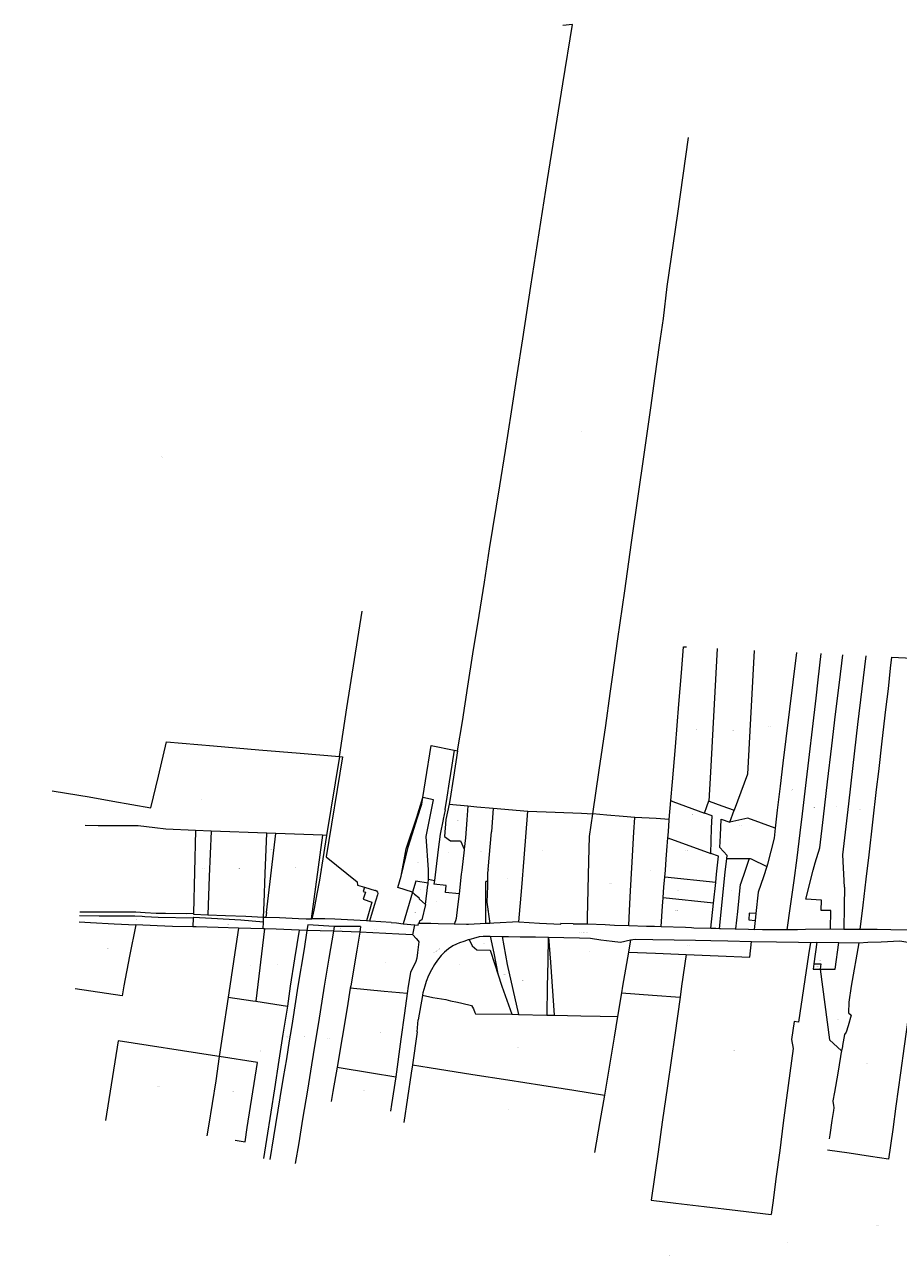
# Model space of a CAD drawing. Header units: metres. Extents: x 132979 to 136732, y 466067 to 467676.
# Tile 1 of 6: x 132979 to 133604, y 466308 to 467187. Entities that reach past the tile are written whole.
import ezdxf
from ezdxf.enums import TextEntityAlignment as Align
from ezdxf.lldxf.tags import DXFTag

# ---------------------------------------------------------------- set-up
doc = ezdxf.new("R2010")
doc.units = ezdxf.units.M
for name, color, linetype, lineweight in [('B-WE-KG-GRENS_PERCEEL-G', 150, 'KG-PERCEEL', 18), ('B-WE-KG-GRENS_PERCEEL-S', 150, 'Continuous', 25), ('B-WE-OG-BEBOUWING_STRAATNAAM-T18', 10, 'Continuous', 18)]:
    doc.layers.add(name, color=color, linetype=linetype, lineweight=lineweight)
doc.styles.add('NLCS-ISO', font='NLCS-ISO.ttf')
doc.styles.add('NLCS-ISO-M200-T18', font='NLCS-ISO.ttf', dxfattribs={"height": 0.36})
tags = doc.linetypes.add('KG-PERCEEL', pattern='A,5.5,-2,["P",Standard,S=1.8,R=0,X=-0.5,Y=-0.9],-2,5.5,-2,[5,NLCS.SHX,S=0.75,R=0,X=0,Y=0],-2', length=19).pattern_tags.tags
tags[6] = DXFTag(74, 10)

# ---------------------------------------------------------------- blocks, each defined once
blk = doc.blocks.new('SKG-PERCEELNUMMER-SO')
at = {"style": 'NLCS-ISO', "oblique": 10, "flags": 1}
blk.add_attdef('GEMEENTECODE', text='', height=1.8, dxfattribs=at).set_placement((0, 2.6), align=Align.MIDDLE_CENTER)
at = {"style": 'NLCS-ISO', "oblique": 10}
blk.add_attdef('SECTIE', text='', height=1.8, dxfattribs=at).set_placement((-0.5, 0), align=Align.MIDDLE_RIGHT)
blk.add_attdef('PERCEELNUMMER', text='', height=1.8, dxfattribs=at).set_placement((0.5, 0), align=Align.MIDDLE_LEFT)

msp = doc.modelspace()

# ---------------------------------------------------------------- linework, layer by layer
at = {"layer": 'B-WE-KG-GRENS_PERCEEL-G', "flags": 128}
for points in [[(133288.512, 466667.958), (133291.898, 466689.064), (133295.862, 466714.211), (133299.474, 466737.289), (133303.871, 466764.882), (133307.664, 466788.481), (133311.388, 466812.408), (133318.646, 466857.438), (133322.662, 466882.735), (133326.933, 466910.253), (133331.09, 466936.674), (133335.112, 466962.371), (133340.885, 467000.152), (133352.887, 467076.277), (133363.851, 467144.751), (133370.571, 467187), (133363.669, 467186.335)], [(133385.228, 466623.08), (133389.774, 466654.221), (133394.405, 466686.135), (133397.613, 466709.019), (133399.223, 466720.773), (133403.141, 466748.096), (133408.106, 466782.507), (133412.946, 466816.893), (133422.217, 466881.472), (133426.569, 466913.065), (133429.753, 466935.899), (133432.924, 466957.832), (133435.683, 466977.096), (133438.425, 466999.896), (133445.962, 467052.047), (133453.527, 467106.347)], [(133203.936, 466664.069), (133209.302, 466698.795), (133220.233, 466767.776)], [(133441.003, 466632.452), (133442.095, 466645.854), (133444.235, 466670.926), (133446.672, 466701.396), (133448.501, 466723.873), (133449.976, 466742.404), (133452.131, 466742.295)], [(133468.37, 466632.165), (133469.496, 466652.777), (133474.325, 466741.183)], [(133500.552, 466739.866), (133495.719, 466651.345), (133486.247, 466625.609)], [(133530.799, 466738.348), (133523.29, 466676.595), (133521.131, 466659.323), (133519.134, 466642.824), (133516.951, 466625.553), (133515.832, 466614.942)], [(133524.278, 466540.107), (133526.558, 466557.018), (133529.234, 466575.448), (133531.38, 466591.637), (133533.472, 466609.424), (133535.107, 466622.996), (133537.433, 466643.205), (133544.859, 466705.625), (133546.463, 466718.796), (133548.52, 466737.535)], [(133547.523, 466598.827), (133550.049, 466620.967), (133553.014, 466645.84), (133556.063, 466671.537), (133558.824, 466694.314), (133561.532, 466716.916), (133563.929, 466736.749)], [(133564.007, 466593.727), (133568.17, 466630.19), (133571.443, 466657.633), (133574.816, 466686.774), (133577.789, 466712.321), (133580.586, 466735.897)], [(133576.442, 466540.347), (133578.525, 466557.707), (133580.704, 466576.343), (133582.765, 466593.657), (133588.101, 466640.313), (133589.629, 466653.311), (133592.098, 466674.892), (133594.781, 466697.521), (133596.558, 466712.289), (133598.158, 466727.035), (133599.117, 466734.993)], [(133599.117, 466734.993), (133637.903, 466733.014), (133633.635, 466689.567), (133631.361, 466665.785), (133628.625, 466637.485), (133626.015, 466609.333)], [(132998.671, 466639.418), (132999.986, 466639.191), (133025.09, 466635.111), (133041.845, 466632.157), (133069.049, 466627.409), (133074.503, 466649.936), (133080.408, 466674.458), (133113.91, 466671.599), (133146.364, 466668.854), (133175.797, 466666.401), (133203.936, 466664.069)], [(133263.68, 466634.666), (133265.63, 466646.62), (133269.62, 466671.818), (133286.033, 466668.464)], [(133286.033, 466668.464), (133284.427, 466657.888), (133282.565, 466645.888), (133280.793, 466634.936), (133279.458, 466626.049)], [(133288.512, 466667.958), (133285.51, 466649.273), (133282.934, 466632.456), (133282.573, 466629.837)], [(133286.033, 466668.464), (133288.512, 466667.958)], [(133206.166, 466663.884), (133194.437, 466592.28), (133216.576, 466574.5), (133216.895, 466572.141), (133222.02, 466570.729)], [(133203.936, 466664.069), (133194.697, 466607.662)], [(133203.936, 466664.069), (133206.166, 466663.884)], [(133259.271, 466620.581), (133263.569, 466634.691)], [(133259.911, 466620.508), (133262.912, 466629.962)], [(133262.912, 466629.962), (133263.68, 466634.666)], [(133263.68, 466634.666), (133263.569, 466634.691)], [(133271.314, 466632.954), (133263.68, 466634.666)], [(133265.973, 466606.859), (133271.314, 466632.954)], [(133282.573, 466629.837), (133280.128, 466619.044), (133279.062, 466606.832), (133283.493, 466603.671), (133290.593, 466603.774), (133293.237, 466597.838)], [(133282.573, 466629.837), (133295.871, 466628.658)], [(133439.908, 466619.006), (133441.003, 466632.452)], [(133441.003, 466632.452), (133442.386, 466631.945), (133465.107, 466623.609)], [(133465.107, 466623.609), (133466.811, 466628.318), (133468.232, 466632.216), (133468.37, 466632.165)], [(133468.37, 466632.165), (133477.393, 466628.866), (133486.247, 466625.609)], [(133278.318, 466619.302), (133279.73, 466626.009)], [(133279.73, 466626.009), (133279.458, 466626.049)], [(133295.871, 466628.658), (133295.121, 466618.839), (133294.097, 466606.001), (133293.237, 466597.838)], [(133295.871, 466628.658), (133302.184, 466628.098)], [(133302.184, 466628.098), (133313.926, 466627.057)], [(133313.926, 466627.057), (133312.81, 466610.29)], [(133313.926, 466627.057), (133338.742, 466624.967)], [(133332.307, 466545.786), (133334.404, 466570.446), (133336.037, 466591.351), (133338.742, 466624.967)], [(133338.742, 466624.967), (133358.225, 466624.125), (133377.185, 466623.44), (133385.228, 466623.08)], [(133382.358, 466589.271), (133382.883, 466606.836), (133385.228, 466623.08)], [(133415.134, 466620.395), (133406.845, 466621.134), (133395.238, 466622.143), (133385.228, 466623.08)], [(133469.522, 466594.79), (133470.121, 466612.73), (133470.448, 466621.65), (133465.107, 466623.609)], [(133483.1, 466617.06), (133486.247, 466625.609)], [(133031.41, 466614.573), (133022.049, 466614.656)], [(133101.125, 466611.085), (133079.862, 466611.985), (133072.101, 466612.915), (133060.001, 466614.481), (133041.756, 466614.481), (133031.41, 466614.573)], [(133251.831, 466598.029), (133259.271, 466620.581)], [(133253.217, 466599.261), (133257.347, 466612.68), (133259.911, 466620.508)], [(133278.318, 466619.302), (133278.273, 466619.039), (133275.916, 466608.483), (133274.588, 466597.618), (133272.901, 466583.502), (133271.921, 466575.375)], [(133410.841, 466543.323), (133411.409, 466553.866), (133412.201, 466568.056), (133413.173, 466584.519), (133414.616, 466609.851), (133415.134, 466620.395)], [(133439.908, 466619.006), (133430.494, 466619.585), (133415.134, 466620.395)], [(133438.907, 466605.966), (133439.028, 466607.518), (133439.565, 466613.986), (133439.908, 466619.006)], [(133480.957, 466591.175), (133481.165, 466593.2), (133476.137, 466599.016), (133476.444, 466607.644), (133476.915, 466619.335), (133483.1, 466617.06)], [(133515.594, 466612.721), (133496.029, 466619.945), (133483.1, 466617.06)], [(133515.594, 466612.721), (133514.831, 466605.605), (133510.08, 466586.967), (133509.598, 466585.493)], [(133515.832, 466614.942), (133515.594, 466612.721)], [(133101.125, 466611.085), (133099.605, 466552.151)], [(133112.184, 466610.617), (133101.125, 466611.085)], [(133112.184, 466610.617), (133110.863, 466578.221), (133110.001, 466550.866)], [(133152.128, 466609.12), (133112.184, 466610.617)], [(133150.184, 466559.393), (133150.989, 466580.358), (133152.128, 466609.12)], [(133158.537, 466608.9), (133152.128, 466609.12)], [(133152.8, 466560.536), (133158.537, 466608.9)], [(133191.909, 466607.757), (133158.537, 466608.9)], [(133191.909, 466607.757), (133183.829, 466547.962)], [(133194.697, 466607.662), (133191.484, 466586.404), (133189.763, 466575.552), (133187.786, 466565.874)], [(133194.697, 466607.662), (133191.909, 466607.757)], [(133267.633, 466582.963), (133265.973, 466606.859)], [(133310.261, 466583.203), (133312.81, 466610.29)], [(133436.63, 466577.726), (133437.094, 466582.842), (133437.725, 466590.734), (133438.182, 466596.778), (133438.907, 466605.966)], [(133438.907, 466605.966), (133469.522, 466594.79)], [(133248.077, 466578.424), (133253.217, 466599.261)], [(133248.077, 466578.424), (133251.831, 466598.029)], [(133293.179, 466597.363), (133291.409, 466582.886), (133291.088, 466579.989)], [(133293.237, 466597.838), (133293.179, 466597.363)], [(133473.099, 466574.031), (133473.711, 466579.917), (133475.025, 466592.78), (133469.522, 466594.79)], [(133537.549, 466562.117), (133542.849, 466582.817), (133544.092, 466588.04), (133547.523, 466598.827)], [(133381.323, 466544.346), (133381.297, 466548.77), (133382.358, 466589.271)], [(133475.789, 466541.211), (133479.954, 466581.411), (133480.957, 466591.175)], [(133480.957, 466591.175), (133496.982, 466591.219)], [(133496.982, 466591.219), (133494.13, 466582.486), (133490.878, 466572.818)], [(133496.982, 466591.219), (133497.26, 466591.22), (133497.732, 466591.222), (133497.785, 466591.196), (133498.448, 466590.875), (133509.598, 466585.493)], [(133565.147, 466570.6), (133564.007, 466593.727)], [(133256.212, 466567.094), (133245.79, 466570.373), (133248.077, 466578.424)], [(133267.746, 466577.108), (133267.633, 466582.963)], [(133267.66, 466576.233), (133267.746, 466577.108)], [(133291.088, 466579.989), (133289.531, 466565.96)], [(133310.261, 466583.203), (133309.987, 466581.22), (133309.883, 466574.786)], [(133435.42, 466563.056), (133436.018, 466570.977), (133436.63, 466577.726)], [(133473.099, 466574.031), (133436.63, 466577.726)], [(133509.598, 466585.493), (133507.185, 466578.106), (133503.436, 466566.957), (133501.73, 466551.804)], [(133222.02, 466570.729), (133221.012, 466567.618), (133222.684, 466567.076), (133221.041, 466562.014), (133227.175, 466559.981), (133223.29, 466546.542)], [(133222.02, 466570.729), (133229.575, 466568.281), (133229.675, 466568.397)], [(133229.675, 466568.397), (133230.611, 466567.902), (133231.258, 466567.148), (133231.491, 466566.173), (133231.309, 466565.177), (133228.889, 466557.455), (133225.412, 466546.438)], [(133258.621, 466574.922), (133256.212, 466567.094)], [(133267.384, 466573.406), (133258.621, 466574.922)], [(133265.527, 466558.296), (133267.214, 466572.369)], [(133267.214, 466572.369), (133267.335, 466572.895)], [(133267.335, 466572.895), (133267.384, 466573.406)], [(133267.384, 466573.406), (133267.66, 466576.233)], [(133267.66, 466576.233), (133271.921, 466575.375)], [(133271.921, 466575.375), (133271.596, 466572.678)], [(133280.302, 466571.725), (133271.596, 466572.678)], [(133279.886, 466566.74), (133280.302, 466571.725)], [(133308.665, 466544.604), (133308.747, 466574.789)], [(133309.883, 466574.786), (133308.747, 466574.789)], [(133309.883, 466574.786), (133309.827, 466571.352), (133309.52, 466559.811), (133311.568, 466544.734)], [(133471.568, 466559.289), (133473.099, 466574.031)], [(133488.849, 466553.254), (133490.878, 466572.818)], [(133565.147, 466570.6), (133564.846, 466557.095), (133564.774, 466540.498)], [(133149.791, 466549.172), (133150.184, 466559.393)], [(133151.847, 466552.502), (133152.8, 466560.536)], [(133187.786, 466565.874), (133185.816, 466555.329), (133184.955, 466550.865), (133184.336, 466547.942)], [(133256.212, 466567.094), (133249.69, 466544.535)], [(133256.212, 466567.094), (133257.645, 466565.606)], [(133257.645, 466565.606), (133257.721, 466565.636)], [(133257.721, 466565.636), (133260.805, 466563.135)], [(133260.805, 466563.135), (133261.116, 466562.313)], [(133261.116, 466562.313), (133265.527, 466558.296)], [(133289.531, 466565.96), (133279.886, 466566.74)], [(133289.531, 466565.96), (133288.404, 466556.55), (133287.366, 466548.238), (133286.893, 466546.495), (133286.117, 466544.199)], [(133434.049, 466542.605), (133434.966, 466557.05), (133435.42, 466563.056)], [(133471.568, 466559.289), (133435.42, 466563.056)], [(133469.706, 466541.353), (133471.568, 466559.289)], [(133555.22, 466540.672), (133555.381, 466553.925), (133548.511, 466554.044), (133548.634, 466561.264), (133537.549, 466562.117)], [(133018.395, 466553.122), (133020.812, 466553.124), (133049.693, 466553), (133058.28, 466552.892), (133065.143, 466552.585), (133072.965, 466552.063), (133079.513, 466551.973)], [(133079.513, 466551.973), (133094.737, 466551.763), (133099.605, 466552.151)], [(133099.605, 466552.151), (133099.581, 466551.225)], [(133099.581, 466551.225), (133110.001, 466550.866)], [(133110.001, 466550.866), (133122.442, 466550.471), (133136.981, 466549.972), (133149.791, 466549.172)], [(133151.847, 466552.502), (133151.447, 466549.127)], [(133265.527, 466558.296), (133262.989, 466547.176)], [(133487.56, 466540.812), (133488.849, 466553.254)], [(133501.73, 466551.804), (133496.91, 466551.995), (133496.67, 466547.223), (133501.19, 466546.911)], [(133501.73, 466551.804), (133501.19, 466546.911)], [(133058.342, 466543.698), (133053.839, 466521.232), (133049.829, 466500.085), (133048.566, 466492.902), (133015.104, 466497.905)], [(133017.958, 466545.808), (133025.874, 466545.393), (133042.807, 466544.486), (133058.342, 466543.698)], [(133018.226, 466550.293), (133032.201, 466550.26), (133049.499, 466550.253), (133057.72, 466550.166), (133057.757, 466550.156), (133062.988, 466549.866), (133064.821, 466549.675), (133074.348, 466549.188), (133099.467, 466548.742)], [(133099.276, 466542.24), (133084.521, 466542.614), (133073.729, 466542.987), (133058.342, 466543.698)], [(133099.467, 466548.742), (133099.276, 466542.24)], [(133131.716, 466541.318), (133117.375, 466541.714), (133101.635, 466542.18), (133099.276, 466542.24)], [(133149.63, 466545.726), (133133.379, 466546.94), (133112.527, 466548.222), (133099.736, 466548.928), (133099.473, 466548.935), (133099.467, 466548.742)], [(133149.404, 466540.876), (133149.63, 466545.726)], [(133149.63, 466545.726), (133149.791, 466549.172)], [(133149.791, 466549.172), (133151.447, 466549.127)], [(133151.447, 466549.127), (133161.134, 466548.867), (133174.773, 466548.305), (133180.244, 466548.105), (133183.829, 466547.962)], [(133181.319, 466543.738), (133180.706, 466539.747)], [(133200.305, 466542.449), (133181.319, 466543.738)], [(133183.829, 466547.962), (133184.336, 466547.942)], [(133223.29, 466546.542), (133200.62, 466547.656), (133193.639, 466547.948), (133184.336, 466547.942)], [(133200.305, 466542.449), (133199.741, 466539.086)], [(133219.123, 466542.461), (133208.953, 466542.448), (133200.305, 466542.449)], [(133219.123, 466542.461), (133218.477, 466538.405)], [(133225.412, 466546.438), (133223.29, 466546.542)], [(133241.082, 466545.502), (133226.196, 466546.399), (133225.412, 466546.438)], [(133241.082, 466545.502), (133244.909, 466545.044), (133249.69, 466544.535)], [(133249.69, 466544.535), (133257.852, 466543.668)], [(133256.543, 466536.635), (133257.852, 466543.668)], [(133257.852, 466543.668), (133260.408, 466543.407), (133260.538, 466544.561)], [(133260.877, 466544.555), (133260.659, 466544.555), (133260.538, 466544.561)], [(133262.864, 466547.205), (133261.895, 466546.848), (133261.36, 466546.364), (133261.147, 466546.028), (133260.958, 466545.614), (133260.877, 466544.985)], [(133260.877, 466544.985), (133260.877, 466544.555)], [(133260.971, 466544.555), (133260.877, 466544.555)], [(133286.117, 466544.199), (133274.613, 466544.495), (133269.411, 466544.565), (133260.971, 466544.555)], [(133262.864, 466547.205), (133262.989, 466547.176)], [(133296.403, 466544.054), (133294.776, 466543.981), (133286.117, 466544.199)], [(133308.665, 466544.604), (133296.403, 466544.054)], [(133311.568, 466544.734), (133308.665, 466544.604)], [(133332.307, 466545.786), (133314.367, 466544.859), (133311.568, 466544.734)], [(133332.307, 466545.786), (133346.956, 466544.973), (133362.241, 466544.188), (133362.332, 466544.789)], [(133371.103, 466544.498), (133362.332, 466544.789)], [(133371.103, 466544.498), (133381.088, 466544.355), (133381.323, 466544.346)], [(133381.323, 466544.346), (133394.128, 466543.852), (133400.697, 466543.587), (133410.841, 466543.323)], [(133410.841, 466543.323), (133423.631, 466542.873), (133429.428, 466542.718), (133434.049, 466542.605)], [(133434.049, 466542.605), (133451.388, 466542.043)], [(133451.388, 466542.043), (133455.851, 466541.739)], [(133455.851, 466541.739), (133457.551, 466541.692)], [(133457.551, 466541.692), (133469.706, 466541.353)], [(133501.19, 466546.911), (133500.476, 466540.375)], [(133131.716, 466541.318), (133129.157, 466524.027), (133125.607, 466499.948), (133124.417, 466492.141)], [(133149.404, 466540.876), (133131.716, 466541.318)], [(133150.463, 466540.836), (133144.324, 466489.091)], [(133150.463, 466540.836), (133149.404, 466540.876)], [(133175.186, 466539.973), (133158.822, 466540.522), (133150.463, 466540.836)], [(133180.706, 466539.747), (133178.678, 466526.574), (133174.318, 466499.906), (133170.317, 466474.903), (133169.403, 466468.833), (133168.125, 466460.841), (133166.067, 466448.053), (133163.828, 466434.566), (133161.409, 466420.131), (133156.877, 466392.307), (133154.215, 466376.097)], [(133175.186, 466539.973), (133171.881, 466519.316), (133168.845, 466499.981), (133166.765, 466485.704)], [(133199.741, 466539.086), (133196.534, 466519.954), (133193.187, 466499.848), (133189.032, 466473.977), (133186.431, 466458.467), (133183.984, 466443.732), (133181.065, 466425.599), (133177.655, 466404.919), (133174.844, 466387.985), (133172.298, 466373.225)], [(133180.706, 466539.747), (133175.186, 466539.973)], [(133199.741, 466539.086), (133180.706, 466539.747)], [(133218.477, 466538.405), (133199.741, 466539.086)], [(133218.477, 466538.405), (133216.455, 466525.707), (133212.034, 466500.04), (133211.764, 466498.421)], [(133256.543, 466536.635), (133246.402, 466537.098), (133218.477, 466538.405)], [(133256.543, 466536.635), (133258.762, 466533.995)], [(133258.762, 466533.995), (133260.295, 466532.172)], [(133296.779, 466533.24), (133295.975, 466533.015), (133292.841, 466531.915), (133289.932, 466530.87), (133287.696, 466529.909), (133285.191, 466528.62), (133282.022, 466526.594), (133279.084, 466524.197), (133276.773, 466521.709), (133274.174, 466518.416), (133271.946, 466515.429), (133269.806, 466511.568), (133267.719, 466507.557), (133266.136, 466503.279), (133265.071, 466499.974), (133263.699, 466495.05), (133263.369, 466493.769), (133263.323, 466493.494)], [(133296.779, 466533.24), (133300.033, 466534.153), (133304.116, 466535.267), (133306.817, 466535.682)], [(133296.779, 466533.24), (133298.874, 466528.679), (133302.184, 466525.834), (133311.705, 466525.728), (133315.162, 466515.255), (133317.319, 466508.646)], [(133306.817, 466535.682), (133311.864, 466535.602)], [(133311.864, 466535.602), (133314.422, 466523.391), (133317.319, 466508.646)], [(133311.864, 466535.602), (133320.489, 466535.451)], [(133320.489, 466535.451), (133324.058, 466515.337), (133332.026, 466479.696)], [(133320.489, 466535.451), (133324.957, 466535.373), (133333.178, 466535.26), (133344.297, 466535.033), (133353.317, 466534.81)], [(133353.317, 466534.81), (133353.007, 466517.487), (133352.64, 466499.615), (133352.426, 466479.275)], [(133353.317, 466534.81), (133353.569, 466534.807)], [(133353.569, 466534.807), (133364.586, 466534.655), (133375.655, 466534.429), (133383.501, 466534.246), (133391.005, 466532.918), (133399.091, 466531.957), (133404.881, 466531.353), (133412.05, 466532.93)], [(133353.569, 466534.807), (133354.889, 466516.931), (133357.617, 466479.149)], [(133412.05, 466532.93), (133410.632, 466524.249)], [(133412.05, 466532.93), (133415.532, 466533.558), (133428.175, 466533.31), (133458.633, 466532.668), (133469.603, 466532.467), (133481.796, 466532.225), (133498.763, 466531.918)], [(133469.706, 466541.353), (133473.163, 466541.256)], [(133473.163, 466541.256), (133475.789, 466541.211)], [(133475.789, 466541.211), (133476.594, 466541.197), (133486.986, 466540.83), (133487.56, 466540.812)], [(133487.56, 466540.812), (133496.605, 466540.523)], [(133496.605, 466540.523), (133500.476, 466540.375)], [(133524.278, 466540.107), (133517.305, 466540.052), (133511.307, 466540.109), (133506.511, 466540.2), (133500.476, 466540.375)], [(133555.22, 466540.672), (133537.176, 466540.356), (133531.475, 466540.134), (133528.676, 466540.097), (133524.278, 466540.107)], [(133564.774, 466540.498), (133555.22, 466540.672)], [(133576.442, 466540.347), (133575.051, 466540.377), (133567.874, 466540.442), (133564.774, 466540.498)], [(133619.027, 466539.978), (133598.328, 466540.144), (133588.559, 466540.327), (133576.442, 466540.347)], [(133260.295, 466532.172), (133260.798, 466531.575), (133259.819, 466523.838), (133259.291, 466519.92), (133258.708, 466517.477), (133254.827, 466509.58), (133253.221, 466499.951), (133252.426, 466494.627)], [(133410.632, 466524.249), (133406.478, 466499.828), (133405.741, 466495.068)], [(133410.632, 466524.249), (133430.091, 466523.433), (133452.072, 466522.482)], [(133452.072, 466522.482), (133474.954, 466521.568), (133497.533, 466520.534), (133498.763, 466531.918)], [(133498.763, 466531.918), (133516.603, 466531.649), (133532.345, 466531.358), (133540.891, 466531.191)], [(133540.891, 466531.191), (133539.546, 466522.309), (133532.197, 466474.063), (133529.176, 466474.558), (133527.266, 466461.719), (133528.424, 466455.31), (133526.059, 466437.674), (133523.819, 466420.212), (133521.427, 466402.25), (133518.848, 466382.539), (133516.164, 466362.155), (133514.088, 466346.717), (133512.822, 466336.649)], [(133540.891, 466531.191), (133545.475, 466531.247)], [(133545.475, 466531.247), (133543.366, 466515.908)], [(133545.475, 466531.247), (133561.067, 466531.058)], [(133547.687, 466512.075), (133558.459, 466512.153), (133561.067, 466531.058)], [(133561.067, 466531.058), (133575.435, 466530.962)], [(133575.435, 466530.962), (133570.036, 466499.8), (133568.231, 466488.347), (133567.981, 466480.772), (133569.896, 466479.259), (133567.821, 466471.597), (133566.292, 466467.106), (133565.155, 466465.239), (133563.785, 466457.572)], [(133575.435, 466530.962), (133581.962, 466531.222), (133591.489, 466531.567), (133604.667, 466532.186), (133617.711, 466530.234)], [(133452.072, 466522.482), (133448.716, 466499.8), (133447.76, 466491.935)], [(133543.366, 466515.908), (133542.839, 466512.141), (133547.687, 466512.075)], [(133543.366, 466515.908), (133548.288, 466515.865), (133547.687, 466512.075)], [(133317.319, 466508.646), (133320.202, 466499.809), (133327.185, 466479.796)], [(133547.687, 466512.075), (133554.467, 466461.526)], [(133614.517, 466506.694), (133613.57, 466499.679), (133612.641, 466491.498), (133610.699, 466477.458), (133607.79, 466456.9), (133605.166, 466438.041), (133601.91, 466414.259), (133599.651, 466397.547), (133596.738, 466376.364), (133583.703, 466378.227), (133568.596, 466380.454), (133553.103, 466382.687)], [(133211.764, 466498.421), (133209.446, 466484.516), (133202.293, 466442.033)], [(133252.426, 466494.627), (133236.091, 466496.138), (133211.764, 466498.421)], [(133124.417, 466492.141), (133120.392, 466465.289), (133118.064, 466449.694)], [(133124.417, 466492.141), (133141.97, 466489.446), (133144.324, 466489.091)], [(133144.324, 466489.091), (133166.765, 466485.704)], [(133252.426, 466494.627), (133250.434, 466480.489), (133247.889, 466462.128), (133244.338, 466435.173)], [(133263.294, 466493.325), (133260.374, 466475.941)], [(133263.323, 466493.494), (133263.294, 466493.325)], [(133263.323, 466493.494), (133270.904, 466491.87), (133280.134, 466490.247), (133283.373, 466489.481), (133288.477, 466488.47), (133291.639, 466487.665), (133298.424, 466486.084), (133299.798, 466483.7), (133300.908, 466481.134), (133301.291, 466480.034), (133327.185, 466479.796)], [(133405.741, 466495.068), (133402.88, 466478.11)], [(133405.741, 466495.068), (133427.8, 466493.344), (133447.76, 466491.935)], [(133447.76, 466491.935), (133443.909, 466464.932), (133438.596, 466428.713), (133434.826, 466402.709), (133431.813, 466381.551), (133426.812, 466346.981), (133444.542, 466344.81), (133464.897, 466342.448), (133489.022, 466339.585), (133512.822, 466336.649)], [(133166.765, 466485.704), (133163.557, 466465.522), (133160.636, 466447.014), (133157.452, 466426.558), (133154.968, 466409.848), (133151.941, 466390.34), (133149.777, 466376.802)], [(133259.485, 466467.348), (133260.374, 466475.941)], [(133327.185, 466479.796), (133332.026, 466479.696)], [(133332.026, 466479.696), (133352.426, 466479.275)], [(133352.426, 466479.275), (133357.617, 466479.149)], [(133357.617, 466479.149), (133376.541, 466478.688), (133390.336, 466478.369), (133402.88, 466478.11)], [(133402.88, 466478.11), (133400.385, 466463.45), (133393.439, 466421.941)], [(133259.485, 466467.348), (133256.179, 466443.569)], [(133045.681, 466460.72), (133036.641, 466403.801)], [(133118.064, 466449.694), (133113.198, 466450.458), (133045.681, 466460.72)], [(133554.467, 466461.526), (133563.1, 466453.659)], [(133563.785, 466457.572), (133563.651, 466456.823), (133563.1, 466453.659)], [(133118.064, 466449.694), (133115.6, 466432.191), (133110.438, 466399.822), (133109.081, 466392.889)], [(133129.446, 466389.789), (133136.521, 466388.712), (133138.107, 466398.947), (133145.339, 466445.415), (133118.064, 466449.694)], [(133562.403, 466449.656), (133560.325, 466437.668), (133558.112, 466424.181), (133556.897, 466417.988), (133556.894, 466417.513), (133557.326, 466414.909), (133557.612, 466412.907), (133557.326, 466411.134), (133556.204, 466403.865), (133554.712, 466393.724), (133554.277, 466390.703)], [(133562.669, 466451.182), (133562.403, 466449.656)], [(133563.1, 466453.659), (133562.669, 466451.182)], [(133202.293, 466442.033), (133199.279, 466424.551), (133198.075, 466417.392)], [(133202.293, 466442.033), (133226.911, 466438.066), (133244.338, 466435.173)], [(133256.179, 466443.569), (133255.376, 466437.797), (133250.042, 466402.522)], [(133256.179, 466443.569), (133268.15, 466441.739), (133299.334, 466436.777), (133324.477, 466432.858), (133348.672, 466429.119), (133371.692, 466425.463), (133393.439, 466421.941)], [(133244.338, 466435.173), (133241.258, 466415.416), (133240.483, 466410.473)], [(133393.439, 466421.941), (133390.216, 466403.11), (133386.371, 466381.033)]]:
    msp.add_lwpolyline(points, dxfattribs=at)

# ---------------------------------------------------------------- block references
at = {"layer": 'B-WE-KG-GRENS_PERCEEL-S', "xscale": 0.2, "yscale": 0.2, "zscale": 0.2}
for p, values in [((133376.278, 466896.2), {'PERCEELNUMMER': '1103', 'SECTIE': 'F'}), ((133077.273, 466878.017), {'PERCEELNUMMER': '857', 'SECTIE': 'F'}), ((133458.535, 466683.458), {'PERCEELNUMMER': '1344', 'SECTIE': 'F'}), ((133485.065, 466682.294), {'PERCEELNUMMER': '1345', 'SECTIE': 'F'}), ((133511.361, 466685.552), {'PERCEELNUMMER': '1346', 'SECTIE': 'F'}), ((133276.368, 466655.54), {'PERCEELNUMMER': '1551', 'SECTIE': 'F'}), ((133527.143, 466640.047), {'PERCEELNUMMER': '1096', 'SECTIE': 'F'}), ((133105.637, 466633.158), {'PERCEELNUMMER': '1396', 'SECTIE': 'F'}), ((133232.008, 466633.72), {'PERCEELNUMMER': '1381', 'SECTIE': 'F'}), ((133455.976, 466622.72), {'PERCEELNUMMER': '1347', 'SECTIE': 'F'}), ((133479.48, 466623.651), {'PERCEELNUMMER': '1352', 'SECTIE': 'F'}), ((133543.091, 466627.459), {'PERCEELNUMMER': '1218', 'SECTIE': 'F'}), ((133558.642, 466627.897), {'PERCEELNUMMER': '1219', 'SECTIE': 'F'}), ((133576.14, 466626.358), {'PERCEELNUMMER': '1220', 'SECTIE': 'F'}), ((133287.878, 466618.38), {'PERCEELNUMMER': '1090', 'SECTIE': 'F'}), ((133490.417, 466614.807), {'PERCEELNUMMER': '1348', 'SECTIE': 'F'}), ((133154.423, 466597.724), {'PERCEELNUMMER': '1361', 'SECTIE': 'F'}), ((133253.806, 466602.799), {'PERCEELNUMMER': '1380', 'SECTIE': 'F'}), ((133281.86, 466595.376), {'PERCEELNUMMER': '1552', 'SECTIE': 'F'}), ((133304.33, 466596.256), {'PERCEELNUMMER': '1389', 'SECTIE': 'F'}), ((133349.765, 466597.228), {'PERCEELNUMMER': '787', 'SECTIE': 'F'}), ((133452.019, 466596.656), {'PERCEELNUMMER': '1349', 'SECTIE': 'F'}), ((133259.299, 466588.462), {'PERCEELNUMMER': '1378', 'SECTIE': 'F'}), ((133106.609, 466584.268), {'PERCEELNUMMER': '1267', 'SECTIE': 'F'}), ((133131.736, 466584.057), {'PERCEELNUMMER': '1001', 'SECTIE': 'F'}), ((133171.512, 466584.482), {'PERCEELNUMMER': '1369', 'SECTIE': 'F'}), ((133189.694, 466583.027), {'PERCEELNUMMER': '1368', 'SECTIE': 'F'}), ((133323.622, 466576.785), {'PERCEELNUMMER': '1093', 'SECTIE': 'F'}), ((133426.143, 466582.705), {'PERCEELNUMMER': '747', 'SECTIE': 'F'}), ((133064.5, 466573.519), {'PERCEELNUMMER': '1384', 'SECTIE': 'F'}), ((133203.883, 466574.15), {'PERCEELNUMMER': '1317', 'SECTIE': 'F'}), ((133262.028, 466568.676), {'PERCEELNUMMER': '1377', 'SECTIE': 'F'}), ((133397.573, 466573.226), {'PERCEELNUMMER': '766', 'SECTIE': 'F'}), ((133446.031, 466568.447), {'PERCEELNUMMER': '1357', 'SECTIE': 'F'}), ((133484.647, 466568.026), {'PERCEELNUMMER': '1511', 'SECTIE': 'F'}), ((133497.276, 466568.026), {'PERCEELNUMMER': '1512', 'SECTIE': 'F'}), ((133228.705, 466561.385), {'PERCEELNUMMER': '1340', 'SECTIE': 'F'}), ((133272.789, 466560.335), {'PERCEELNUMMER': '1553', 'SECTIE': 'F'}), ((133257.63, 466552.756), {'PERCEELNUMMER': '1554', 'SECTIE': 'F'}), ((133309.451, 466553.717), {'PERCEELNUMMER': '1388', 'SECTIE': 'F'}), ((133444.646, 466554.049), {'PERCEELNUMMER': '1358', 'SECTIE': 'F'}), ((133058.381, 466547.54), {'PERCEELNUMMER': '1395', 'SECTIE': 'F'}), ((133123.916, 466543.957), {'PERCEELNUMMER': '1308', 'SECTIE': 'F'}), ((133500.685, 466549.105), {'PERCEELNUMMER': '628', 'SECTIE': 'F'}), ((133190.288, 466541.295), {'PERCEELNUMMER': '1338', 'SECTIE': 'F'}), ((133204.788, 466540.743), {'PERCEELNUMMER': '1337', 'SECTIE': 'F'}), ((133229.382, 466540.511), {'PERCEELNUMMER': '1339', 'SECTIE': 'F'}), ((133037.532, 466526.97), {'PERCEELNUMMER': '1394', 'SECTIE': 'F'}), ((133306.772, 466530.662), {'PERCEELNUMMER': '1177', 'SECTIE': 'F'}), ((133381.964, 466524.679), {'PERCEELNUMMER': '1320', 'SECTIE': 'F'}), ((133453.445, 466528.681), {'PERCEELNUMMER': '396', 'SECTIE': 'F'}), ((133159.17, 466515.397), {'PERCEELNUMMER': '1364', 'SECTIE': 'F'}), ((133236.242, 466517.088), {'PERCEELNUMMER': '1645', 'SECTIE': 'F'}), ((133289.548, 466515.655), {'PERCEELNUMMER': '765', 'SECTIE': 'F'}), ((133547.172, 466518.304), {'PERCEELNUMMER': '1208', 'SECTIE': 'F'}), ((133139.529, 466514.905), {'PERCEELNUMMER': '1363', 'SECTIE': 'F'}), ((133321.502, 466508.202), {'PERCEELNUMMER': '1283', 'SECTIE': 'F'}), ((133429.502, 466506.595), {'PERCEELNUMMER': '395', 'SECTIE': 'F'}), ((133545.415, 466513.785), {'PERCEELNUMMER': '1207', 'SECTIE': 'F'}), ((133334.425, 466503.806), {'PERCEELNUMMER': '1284', 'SECTIE': 'F'}), ((133353.995, 466504.855), {'PERCEELNUMMER': '1319', 'SECTIE': 'F'}), ((133560.108, 466475.804), {'PERCEELNUMMER': '1209', 'SECTIE': 'F'}), ((133166.006, 466463.6), {'PERCEELNUMMER': '851', 'SECTIE': 'F'}), ((133178.429, 466464.04), {'PERCEELNUMMER': '379', 'SECTIE': 'F'}), ((133232.777, 466466.919), {'PERCEELNUMMER': '750', 'SECTIE': 'F'}), ((133146.531, 466453.598), {'PERCEELNUMMER': '1518', 'SECTIE': 'F'}), ((133196.01, 466462.27), {'PERCEELNUMMER': '380', 'SECTIE': 'F'}), ((133331.421, 466456.468), {'PERCEELNUMMER': '1150', 'SECTIE': 'F'}), ((133486.021, 466454.01), {'PERCEELNUMMER': '398', 'SECTIE': 'F'}), ((133581.15, 466444.859), {'PERCEELNUMMER': '400', 'SECTIE': 'F'}), ((133074.221, 466428.286), {'PERCEELNUMMER': '1431', 'SECTIE': 'F'}), ((133127.578, 466424.831), {'PERCEELNUMMER': '1503', 'SECTIE': 'F'}), ((133221.444, 466425.063), {'PERCEELNUMMER': '1397', 'SECTIE': 'F'}), ((133324.835, 466411.987), {'PERCEELNUMMER': '1151', 'SECTIE': 'F'}), ((132979.167, 466381.643), {'PERCEELNUMMER': '1515', 'SECTIE': 'F'}), ((133588.594, 466328.655), {'PERCEELNUMMER': '888', 'SECTIE': 'F'}), ((133524.943, 466316.966), {'PERCEELNUMMER': '1210', 'SECTIE': 'F'}), ((133439.691, 466307.699), {'PERCEELNUMMER': '397', 'SECTIE': 'F'})]:
    msp.add_blockref('SKG-PERCEELNUMMER-SO', p, dxfattribs=at).add_auto_attribs(values)

# ---------------------------------------------------------------- texts
at = {"layer": 'B-WE-OG-BEBOUWING_STRAATNAAM-T18', "style": 'NLCS-ISO-M200-T18'}
for s, rotation, p in [('De Rietschans', 88.098, (133474.704, 466610.58)), ('Nieuw-Loosdrechtsedijk', 358.505, (133378.564, 466538.455)), ("'t BreukeleveenseMeentje", 33.999, (133273.569, 466525.135))]:
    msp.add_text(s, height=0.36, rotation=rotation, dxfattribs=at).set_placement(p, align=Align.MIDDLE)

doc.saveas('drawing.dxf')
